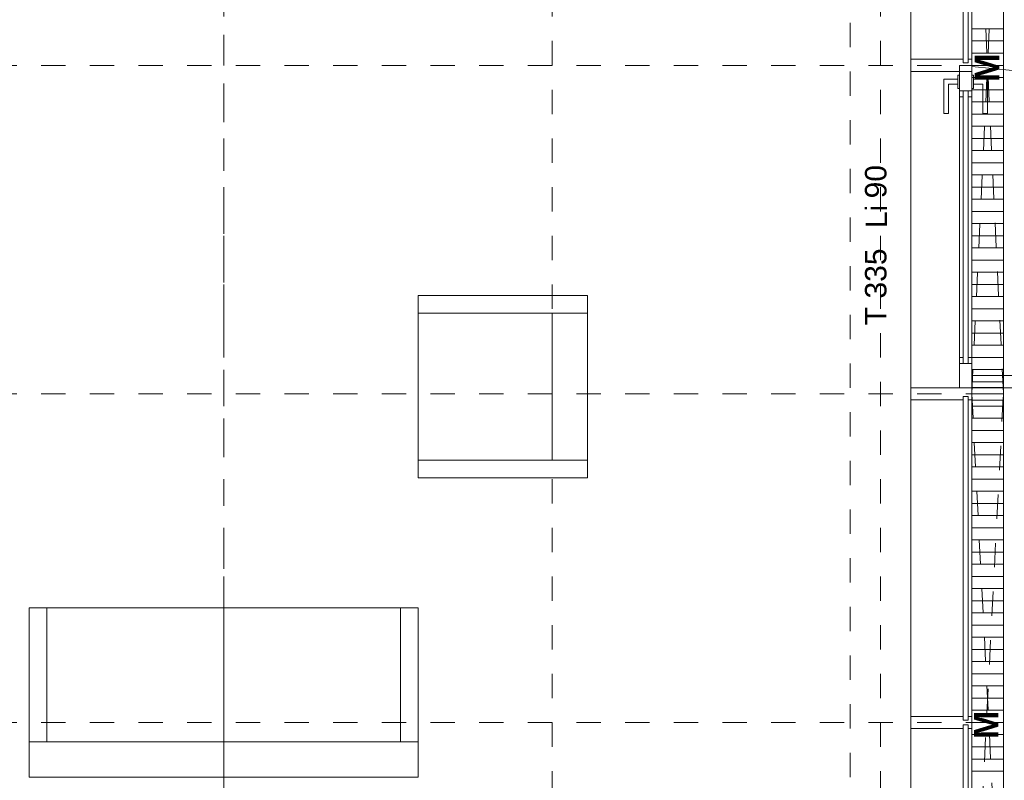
# Model space of a CAD drawing. Header units: metres. Extents: x -45.2 to 14.3, y -31.8 to 10.2.
# Tile 96 of 148: x -6.2 to -2.2, y -20.5 to -17.4. Entities that reach past the tile are written whole.
import ezdxf

# ---------------------------------------------------------------- set-up
doc = ezdxf.new("R2010")
doc.units = ezdxf.units.M
doc.header["$LTSCALE"] = 0.05
for name, pattern in [('1600.2032', [1.6, 0.8, -0.8]), ('Achsen 01', [5.291531, 3.175, -1.058062, 0.352704, -0.705764]), ('ISO-07 Punktiert', [0.889, 0.127, -0.762]), ('Raster 01', [2, 1, -1]), ('VW-01 Strichlinie kurz', [2, 1, -1])]:
    doc.linetypes.add(name, pattern=pattern)
for name, color, linetype, lineweight in [('013_Beton und Stahlbetonarbeiten-000 Unterzüge', 7, 'ISO-07 Punktiert', 13), ('030_Sonnenschutzarbeiten-Kasten+Behang', 7, 'Continuous', 5), ('030_Sonnenschutzarbeiten-Motor', 7, 'Continuous', 5), ('031_Metallbauarbeiten-340 Innentüren _ Elemente', 7, 'Continuous', 9)]:
    doc.layers.add(name, color=color, linetype=linetype, lineweight=lineweight)
for name, color, linetype, lineweight, true_color in [('021_DA-Brüstungsrinne', 7, 'Continuous', 9, 0xaaaaaa), ('032_Metallarbeiten-PR_Fassade', 7, 'Continuous', 13, 0x444444), ('AV1-Achsen', 1, 'Achsen 01', 18, 0xff0000), ('AV1-Einrichtung', 7, 'Continuous', 9, 0xa6a6a6), ('AV1-Raster', 7, 'Raster 01', 9, 0xa6a6a6)]:
    doc.layers.add(name, color=color, linetype=linetype, lineweight=lineweight, true_color=true_color)
doc.styles.add('Arial', font='arial.ttf')
doc.styles.add('Arial (bold)', font='arialbd.ttf')

msp = doc.modelspace()

# ---------------------------------------------------------------- linework, layer by layer
at = {"layer": '013_Beton und Stahlbetonarbeiten-000 Unterzüge', "linetype": 'VW-01 Strichlinie kurz'}
msp.add_lwpolyline([(-2.825, -13.625), (-2.575, -13.625), (-2.575, -21.475), (-2.825, -21.475)], close=True, dxfattribs=at)
at = {"layer": '021_DA-Brüstungsrinne', "color": 7, "linetype": 'Continuous', "lineweight": 9}
for p, q in [((-2.325, -17.4), (-2.195, -17.4)), ((-2.325, -17.45), (-2.195, -17.45)), ((-2.325, -17.5), (-2.195, -17.5)), ((-2.325, -17.55), (-2.195, -17.55)), ((-2.325, -17.6), (-2.195, -17.6)), ((-2.325, -17.65), (-2.195, -17.65)), ((-2.325, -17.7), (-2.195, -17.7)), ((-2.325, -17.75), (-2.195, -17.75)), ((-2.325, -17.8), (-2.195, -17.8)), ((-2.325, -17.85), (-2.195, -17.85)), ((-2.325, -17.9), (-2.195, -17.9)), ((-2.325, -17.95), (-2.195, -17.95)), ((-2.325, -18), (-2.195, -18)), ((-2.325, -18.05), (-2.195, -18.05)), ((-2.325, -18.1), (-2.195, -18.1)), ((-2.325, -18.15), (-2.195, -18.15)), ((-2.325, -18.2), (-2.195, -18.2)), ((-2.325, -18.25), (-2.195, -18.25)), ((-2.325, -18.3), (-2.195, -18.3)), ((-2.325, -18.35), (-2.195, -18.35)), ((-2.325, -18.4), (-2.195, -18.4)), ((-2.325, -18.45), (-2.195, -18.45)), ((-2.325, -18.5), (-2.195, -18.5)), ((-2.325, -18.55), (-2.195, -18.55)), ((-2.325, -18.6), (-2.195, -18.6)), ((-2.325, -18.65), (-2.195, -18.65)), ((-2.325, -18.7), (-2.195, -18.7)), ((-2.325, -18.75), (-2.195, -18.75)), ((-2.325, -18.8), (-2.195, -18.8)), ((-2.325, -18.85), (-2.195, -18.85)), ((-2.325, -18.9), (-2.195, -18.9)), ((-2.325, -18.95), (-2.195, -18.95)), ((-2.325, -19), (-2.195, -19)), ((-2.325, -19.05), (-2.195, -19.05)), ((-2.325, -19.1), (-2.195, -19.1)), ((-2.325, -19.15), (-2.195, -19.15)), ((-2.325, -19.2), (-2.195, -19.2)), ((-2.325, -19.25), (-2.195, -19.25)), ((-2.325, -19.3), (-2.195, -19.3)), ((-2.325, -19.35), (-2.195, -19.35)), ((-2.325, -19.4), (-2.195, -19.4)), ((-2.325, -19.45), (-2.195, -19.45)), ((-2.325, -19.5), (-2.195, -19.5)), ((-2.325, -19.55), (-2.195, -19.55)), ((-2.325, -19.6), (-2.195, -19.6)), ((-2.325, -19.65), (-2.195, -19.65)), ((-2.325, -19.7), (-2.195, -19.7)), ((-2.325, -19.75), (-2.195, -19.75)), ((-2.325, -19.8), (-2.195, -19.8)), ((-2.325, -19.85), (-2.195, -19.85)), ((-2.325, -19.9), (-2.195, -19.9)), ((-2.325, -19.95), (-2.195, -19.95)), ((-2.325, -20), (-2.195, -20)), ((-2.325, -20.05), (-2.195, -20.05)), ((-2.325, -20.1), (-2.195, -20.1)), ((-2.325, -20.15), (-2.195, -20.15)), ((-2.325, -20.2), (-2.195, -20.2)), ((-2.325, -20.25), (-2.195, -20.25)), ((-2.325, -20.3), (-2.195, -20.3)), ((-2.325, -20.35), (-2.195, -20.35)), ((-2.325, -20.4), (-2.195, -20.4)), ((-2.325, -20.45), (-2.195, -20.45))]:
    msp.add_line(p, q, dxfattribs=at)
at = {"layer": '021_DA-Brüstungsrinne'}
msp.add_lwpolyline([(-2.325, -13.99), (-2.195, -13.99), (-2.195, -21.39), (-2.325, -21.39)], close=True, dxfattribs=at)
at = {"layer": '030_Sonnenschutzarbeiten-Kasten+Behang', "color": 1, "linetype": '1600.2032', "lineweight": 18, "true_color": 0xff0000}
for p, q in [((-2.325, -16.2), (-2.195, -18.9)), ((-2.325, -18.9), (-2.195, -16.2)), ((-2.325, -18.9), (-2.195, -21.41)), ((-2.325, -21.41), (-2.195, -18.9))]:
    msp.add_line(p, q, dxfattribs=at)
for points in [[(-2.325, -18.9), (-2.325, -16.2), (-2.195, -16.2), (-2.195, -18.9)], [(-2.325, -21.41), (-2.325, -18.9), (-2.195, -18.9), (-2.195, -21.41)]]:
    msp.add_lwpolyline(points, close=True, dxfattribs=at)
at = {"layer": '030_Sonnenschutzarbeiten-Kasten+Behang', "color": 1, "linetype": 'Continuous', "lineweight": 18, "true_color": 0xff0000}
for points in [[(-2.195, -18.874), (-2.325, -18.874), (-2.325, -18.9), (-2.195, -18.9)], [(-2.195, -18.9), (-2.325, -18.9), (-2.325, -18.926), (-2.195, -18.926)]]:
    msp.add_lwpolyline(points, close=True, dxfattribs=at)
at = {"layer": '032_Metallarbeiten-PR_Fassade', "color": 251, "true_color": 0x555555}
for points in [[(-2.575, -13.965), (-2.325, -13.965), (-2.325, -21.475), (-2.575, -21.475)], [(-2.34, -16.21), (-2.34, -17.54), (-2.36, -17.54), (-2.36, -16.21)], [(-2.325, -17.575), (-2.575, -17.575), (-2.575, -17.525), (-2.36, -17.525), (-2.36, -17.54), (-2.34, -17.54), (-2.34, -17.525), (-2.325, -17.525)], [(-2.325, -17.55), (-2.375, -17.55), (-2.375, -17.68), (-2.36, -17.68), (-2.36, -17.655), (-2.34, -17.655), (-2.34, -17.68), (-2.325, -17.68)], [(-2.3825, -17.645), (-2.3825, -17.59), (-2.375, -17.59), (-2.375, -17.645)], [(-2.325, -17.645), (-2.325, -17.59), (-2.3175, -17.59), (-2.3175, -17.645)], [(-2.3825, -17.6075), (-2.3825, -17.6275), (-2.42, -17.6275), (-2.42, -17.7475), (-2.44, -17.7475), (-2.44, -17.6075)], [(-2.3175, -17.6075), (-2.3175, -17.6275), (-2.28, -17.6275), (-2.28, -17.7475), (-2.26, -17.7475), (-2.26, -17.6075)], [(-2.375, -18.775), (-2.375, -17.655), (-2.325, -17.655), (-2.325, -18.775)], [(-2.34, -18.775), (-2.36, -18.775), (-2.36, -17.655), (-2.34, -17.655)], [(-2.325, -18.875), (-2.375, -18.875), (-2.375, -18.75), (-2.36, -18.75), (-2.36, -18.775), (-2.34, -18.775), (-2.34, -18.75), (-2.325, -18.75)], [(-2.325, -18.875), (-2.325, -18.925), (-2.34, -18.925), (-2.34, -18.91), (-2.36, -18.91), (-2.36, -18.925), (-2.575, -18.925), (-2.575, -18.875)], [(-2.34, -18.91), (-2.34, -20.24), (-2.36, -20.24), (-2.36, -18.91)], [(-2.325, -20.275), (-2.325, -20.225), (-2.34, -20.225), (-2.34, -20.24), (-2.36, -20.24), (-2.36, -20.225), (-2.575, -20.225), (-2.575, -20.275), (-2.36, -20.275), (-2.36, -20.26), (-2.34, -20.26), (-2.34, -20.275)], [(-2.34, -20.26), (-2.34, -21.4), (-2.36, -21.4), (-2.36, -20.26)]]:
    msp.add_lwpolyline(points, close=True, dxfattribs=at)
at = {"layer": '032_Metallarbeiten-PR_Fassade'}
msp.add_lwpolyline([(-1.0059, -18.825), (-1.0396, -18.5747), (-1.1203, -18.3354), (-1.2451, -18.1159), (-1.4095, -17.9241), (-1.6073, -17.7672), (-1.8314, -17.6508), (-2.0736, -17.5792), (-2.325, -17.555)], dxfattribs=at)
msp.add_lwpolyline([(-2.325, -18.875), (-2.325, -18.825), (-1.005, -18.825), (-1.005, -18.875)], close=True, dxfattribs=at)
at = {"layer": 'AV1-Achsen'}
msp.add_line((-5.4, -26.5), (-5.4, 4.9), dxfattribs=at)
at = {"layer": 'AV1-Einrichtung'}
msp.add_line((-5.4, -20.329), (-5.4, -19.779), dxfattribs=at)
for points in [[(-3.904, -18.4959), (-3.904, -19.2452), (-4.6, -19.2452), (-4.6, -18.4959)], [(-3.904, -18.4959), (-3.904, -18.5689), (-4.6, -18.5689), (-4.6, -18.4959)], [(-3.904, -18.5689), (-3.904, -19.1722), (-4.05, -19.1722), (-4.05, -18.5689)], [(-3.904, -19.1722), (-3.904, -19.2452), (-4.6, -19.2452), (-4.6, -19.1722)], [(-4.6, -19.779), (-4.6, -20.475), (-6.2, -20.475), (-6.2, -19.779)], [(-6.2, -19.779), (-6.2, -20.329), (-6.127, -20.329), (-6.127, -19.779)], [(-4.673, -19.779), (-4.673, -20.329), (-4.6, -20.329), (-4.6, -19.779)], [(-5.4, -20.329), (-5.4, -20.475), (-6.2, -20.475), (-6.2, -20.329)], [(-4.6, -20.329), (-4.6, -20.475), (-5.4, -20.475), (-5.4, -20.329)]]:
    msp.add_lwpolyline(points, close=True, dxfattribs=at)
at = {"layer": 'AV1-Raster'}
for p, q in [((-5.4, -22.95), (-5.4, 1.35)), ((-4.05, -22.95), (-4.05, 1.35)), ((-2.7, -22.95), (-2.7, 1.35)), ((1.35, -17.55), (-40.5, -17.55)), ((1.35, -18.9), (-40.5, -18.9)), ((1.35, -20.25), (-40.5, -20.25))]:
    msp.add_line(p, q, dxfattribs=at)
at = {"layer": 'Defpoints', "color": 0, "lineweight": 0}
for p, q in [((-2.325, -17.55), (-2.325, -17.55)), ((-2.325, -17.55), (-2.325, -17.55)), ((-2.325, -18.9), (-2.325, -18.9)), ((-2.325, -18.9), (-2.325, -18.9)), ((-2.195, -18.9), (-2.195, -18.9)), ((-2.195, -18.9), (-2.195, -18.9)), ((-2.325, -20.25), (-2.325, -20.25)), ((-2.325, -20.25), (-2.325, -20.25))]:
    msp.add_line(p, q, dxfattribs=at)

# ---------------------------------------------------------------- texts
at = {"layer": '030_Sonnenschutzarbeiten-Motor', "color": 255, "char_height": 0.1009, "attachment_point": 7, "rotation": 90, "style": 'Arial (bold)'}
for insert in [(-2.2115, -17.6183), (-2.2154, -20.3183)]:
    msp.add_mtext('M', dxfattribs=dict(at, insert=insert))
at = {"layer": '031_Metallbauarbeiten-340 Innentüren _ Elemente', "char_height": 0.08826, "attachment_point": 7, "rotation": 90, "style": 'Arial'}
for s, insert in [('90', (-2.6744, -18.0966)), ('Li', (-2.6729, -18.219)), ('T 335', (-2.6744, -18.6176))]:
    msp.add_mtext(s, dxfattribs=dict(at, insert=insert))

doc.saveas('drawing.dxf')
